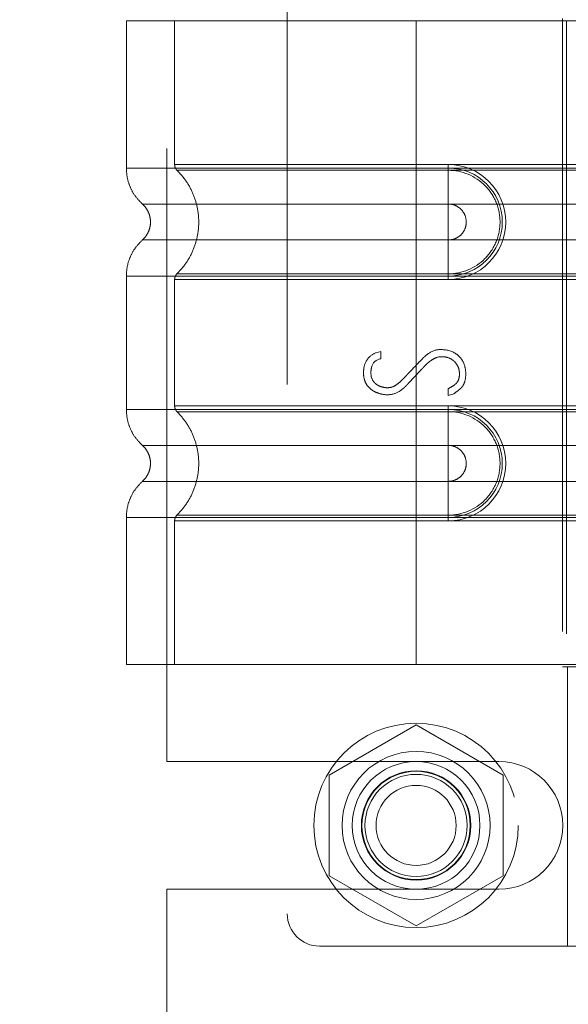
# Model space of a CAD drawing. Header units: inches. Extents: x 0.2 to 10.8, y 0.2 to 8.2.
# Tile 40 of 146: x 1.8995 to 1.989, y 4.2347 to 4.3953. Entities that reach past the tile are written whole.
import ezdxf

# ---------------------------------------------------------------- set-up
doc = ezdxf.new("R2010")
doc.units = ezdxf.units.IN
doc.header["$MEASUREMENT"] = 0
doc.linetypes.add('HIDDEN', pattern=[0.075, 0.05, -0.025])
doc.layers.add('DIMENSIONS', color=140, linetype='Continuous')
doc.styles.add('SLDTEXTSTYLE0', font='TXT', dxfattribs={"width": 0.7})
doc.dimstyles.new('SLDDIMSTYLE1', dxfattribs={"dimtxt": 0.084961, "dimasz": 0.13, "dimexe": 0, "dimexo": 0.0625, "dimgap": 0.02124, "dimtad": 0, "dimtih": 1, "dimtoh": 1, "dimlfac": 15, "dimrnd": 1e-09, "dimzin": 12, "dimdsep": 46, "dimtxsty": 'SLDTEXTSTYLE0', "dimsah": 1, "dimcen": 0.09, "dimadec": 0, "dimazin": 3, "dimtfac": 1, "dimtmove": 0, "dimatfit": 0, "dimfxl": 0, "dimfrac": 2, "dimtolj": 1, "dimtzin": 12, "dimarcsym": 0})

# ---------------------------------------------------------------- blocks, each defined once
blk = doc.blocks.new('_D_7')
at = {"layer": 'DIMENSIONS'}
for p, q in [((0.55067, 4.37012), (0.52214, 4.37012)), ((0.52214, 4.37012), (0.52214, 4.23509)), ((0.87382, 4.37012), (0.90235, 4.37012)), ((0.90235, 4.37012), (0.90235, 4.23509)), ((1.02699, 4.37012), (1.10274, 4.37012)), ((1.10274, 4.37012), (1.10274, 4.12183)), ((0.52214, 4.23509), (0.55067, 4.23509)), ((0.90235, 4.23509), (0.87382, 4.23509)), ((1.9172, 4.12183), (0.97774, 4.12183)), ((1.9172, 3.7679), (0.97774, 3.7679)), ((1.10274, 3.7679), (1.10274, 3.5179))]:
    blk.add_line(p, q, dxfattribs=at)
for points in [[(1.10274, 4.12183), (1.12274, 4.25183), (1.08274, 4.25183)], [(1.10274, 3.7679), (1.08274, 3.6379), (1.12274, 3.6379)]]:
    blk.add_solid(points, dxfattribs=at)
at = {"layer": 'DIMENSIONS', "char_height": 0.083333, "attachment_point": 1, "style": 'SLDTEXTSTYLE0'}
for s, insert in [('5.31', (0.58601, 4.49656)), ('134.8', (0.55067, 4.34251))]:
    blk.add_mtext(s, dxfattribs=dict(at, insert=insert))

msp = doc.modelspace()

# ---------------------------------------------------------------- linework, layer by layer
at = {"color": 7, "linetype": 'HIDDEN', "lineweight": 18}
for p, q in [((1.9431675, 4.4357449), (1.9431675, 4.2493932)), ((1.9234982, 4.2742455), (1.9234982, 4.4108789)), ((1.9641648, 4.3950625), (1.9169207, 4.3950625)), ((1.9169207, 4.3950625), (1.9169207, 4.3710571)), ((1.9247948, 4.3950625), (1.9247948, 4.3716256)), ((1.9641648, 4.3950625), (1.9641648, 4.3710571)), ((1.9886875, 4.3950625), (1.9641648, 4.3950625)), ((1.9641648, 4.3950625), (1.9641648, 4.3710571)), ((1.9641648, 4.3950625), (1.9641648, 4.3716256)), ((1.9641648, 4.3950625), (1.9641648, 4.3716256)), ((1.9880253, 4.3954562), (1.9880253, 4.2896819)), ((1.9886875, 4.3950625), (1.9886875, 4.2900756)), ((1.9909371, 4.3950625), (1.9886875, 4.3950625)), ((1.9886875, 4.3950625), (1.9886875, 4.2900756)), ((1.9641648, 4.3716256), (1.9694142, 4.3716256)), ((2.0612777, 4.3716256), (1.9641648, 4.3716256)), ((1.9641648, 4.3710571), (1.9694142, 4.3710571)), ((2.0612777, 4.3710571), (1.9641648, 4.3710571)), ((1.9641648, 4.3706892), (1.9694142, 4.3706892)), ((2.0612777, 4.3706892), (1.9641648, 4.3706892)), ((1.9694142, 4.3716256), (1.9694142, 4.3706892)), ((1.9694142, 4.3710571), (1.9694142, 4.3651838)), ((1.9641648, 4.3651838), (1.9694142, 4.3651838)), ((2.0612777, 4.3651838), (1.9641648, 4.3651838)), ((1.9694142, 4.3593243), (1.9641648, 4.3593243)), ((1.9641648, 4.3593243), (2.0612777, 4.3593243)), ((1.9694142, 4.3534511), (1.9694142, 4.3593243)), ((1.9169207, 4.3534511), (1.9169207, 4.331687)), ((1.9247948, 4.3528825), (1.9247948, 4.3322556)), ((1.9694142, 4.3538189), (1.9641648, 4.3538189)), ((1.9641648, 4.3538189), (2.0612777, 4.3538189)), ((1.9641648, 4.3534511), (1.9641648, 4.331687)), ((1.9641648, 4.3534511), (1.9641648, 4.331687)), ((1.9694142, 4.3534511), (1.9641648, 4.3534511)), ((1.9641648, 4.3534511), (2.0612777, 4.3534511)), ((1.9641648, 4.3528825), (1.9641648, 4.3322556)), ((1.9641648, 4.3528825), (1.9641648, 4.3322556)), ((1.9694142, 4.3528825), (1.9641648, 4.3528825)), ((1.9641648, 4.3528825), (2.0612777, 4.3528825)), ((1.9694142, 4.3528825), (1.9694142, 4.3538189)), ((1.9576697, 4.3409435), (1.9584127, 4.3411357)), ((1.9584127, 4.3411357), (1.9584127, 4.3399443)), ((1.9694042, 4.3339489), (1.9694042, 4.3350762)), ((1.9703266, 4.3342564), (1.9694042, 4.3339489)), ((1.9641648, 4.3322556), (1.9694142, 4.3322556)), ((2.0612777, 4.3322556), (1.9641648, 4.3322556)), ((1.9641648, 4.331687), (1.9694142, 4.331687)), ((2.0612777, 4.331687), (1.9641648, 4.331687)), ((1.9694142, 4.3322556), (1.9694142, 4.3313192)), ((1.9694142, 4.331687), (1.9694142, 4.3258138)), ((1.9641648, 4.3313192), (1.9694142, 4.3313192)), ((2.0612777, 4.3313192), (1.9641648, 4.3313192)), ((1.9641648, 4.3258138), (1.9694142, 4.3258138)), ((2.0612777, 4.3258138), (1.9641648, 4.3258138)), ((1.9694142, 4.3199542), (1.9641648, 4.3199542)), ((1.9641648, 4.3199542), (2.0612777, 4.3199542)), ((1.9694142, 4.314081), (1.9694142, 4.3199542)), ((1.9169207, 4.314081), (1.9169207, 4.2900756)), ((1.9694142, 4.3144488), (1.9641648, 4.3144488)), ((1.9641648, 4.3144488), (2.0612777, 4.3144488)), ((1.9641648, 4.314081), (1.9641648, 4.2900756)), ((1.9694142, 4.314081), (1.9641648, 4.314081)), ((1.9641648, 4.314081), (1.9641648, 4.2900756)), ((1.9641648, 4.314081), (2.0612777, 4.314081)), ((1.9694142, 4.3135124), (1.9694142, 4.3144488)), ((1.9247948, 4.3135124), (1.9247948, 4.2900756)), ((1.9641648, 4.3135124), (1.9641648, 4.2900756)), ((1.9641648, 4.3135124), (1.9641648, 4.2900756)), ((1.9694142, 4.3135124), (1.9641648, 4.3135124)), ((1.9641648, 4.3135124), (2.0612777, 4.3135124)), ((1.9641648, 4.2900756), (1.9169207, 4.2900756)), ((1.9886875, 4.2900756), (1.9641648, 4.2900756)), ((1.9909371, 4.2900756), (1.9886875, 4.2900756)), ((1.9880253, 4.2896819), (2.0035349, 4.2896819)), ((1.9888368, 4.2896819), (1.9888368, 4.2441438)), ((1.9641648, 4.2802256), (1.9499648, 4.2720272)), ((1.9783648, 4.2720272), (1.9641648, 4.2802256)), ((1.9234982, 4.2742455), (1.9776648, 4.2742455)), ((1.9499648, 4.2720272), (1.9499648, 4.2556305)), ((1.9783648, 4.2556305), (1.9783648, 4.2720272)), ((1.9499648, 4.2556305), (1.9641648, 4.2474321)), ((1.9641648, 4.2474321), (1.9783648, 4.2556305)), ((1.9234982, 4.1876205), (1.9234982, 4.2534122)), ((1.9234982, 4.2534122), (1.9776648, 4.2534122)), ((1.9484168, 4.2441438), (2.0035349, 4.2441438))]:
    msp.add_line(p, q, dxfattribs=at)
for radius in [0.0166667, 0.0120735, 0.0104167, 0.0089239, 0.0088333, 0.0083333, 0.00653]:
    msp.add_circle((1.9641648, 4.2638289), radius, dxfattribs=at)
for centre, radius, start, end in [((1.9694142, 4.3622541), 0.0093716, 270, 90), ((1.9694142, 4.3622541), 0.008803, 270, 90), ((1.9694142, 4.322884), 0.0093716, 270, 90), ((1.9694142, 4.322884), 0.008803, 270, 90), ((1.9776648, 4.2638289), 0.0104167, 270, 90), ((1.9484168, 4.2493932), 0.0052493, 180, 270)]:
    msp.add_arc(centre, radius, start, end, dxfattribs=at)
for points, knots in [([(1.9169206, 4.3710571), (1.9169543, 4.3705073), (1.9170223, 4.3693954), (1.9175679, 4.3677994), (1.9184021, 4.3663341), (1.9191897, 4.3655472), (1.9195791, 4.3651582)], [0, 0, 0, 0, 0.24733805, 0.50013361, 0.7528697, 1, 1, 1, 1]), ([(1.9641648, 4.3710571), (1.9610727, 4.3710571), (1.9579807, 4.3710571), (1.9519153, 4.3710571), (1.9489421, 4.3710571), (1.9432286, 4.3710571), (1.9404884, 4.3710571), (1.9353464, 4.3710571), (1.9329447, 4.3710571), (1.9285718, 4.3710571), (1.9266007, 4.3710571), (1.9231649, 4.3710571), (1.9217003, 4.3710571), (1.9193337, 4.3710571), (1.9184318, 4.3710571), (1.9172253, 4.3710571), (1.9169207, 4.3710571), (1.9169207, 4.3710571), (1.9172253, 4.3710571), (1.9184318, 4.3710571), (1.9193337, 4.3710571), (1.9217003, 4.3710571), (1.9231649, 4.3710571), (1.9266007, 4.3710571), (1.9285718, 4.3710571), (1.9329447, 4.3710571), (1.9353464, 4.3710571), (1.9404884, 4.3710571), (1.9432286, 4.3710571), (1.9489421, 4.3710571), (1.9519153, 4.3710571), (1.9579807, 4.3710571), (1.9610727, 4.3710571), (1.9641648, 4.3710571)], [0, 0, 0, 0, 0.0625, 0.0625, 0.125, 0.125, 0.1875, 0.1875, 0.25, 0.25, 0.3125, 0.3125, 0.375, 0.375, 0.4375, 0.4375, 0.5, 0.5, 0.5625, 0.5625, 0.625, 0.625, 0.6875, 0.6875, 0.75, 0.75, 0.8125, 0.8125, 0.875, 0.875, 0.9375, 0.9375, 1, 1, 1, 1]), ([(1.9641648, 4.3716256), (1.9581503, 4.3716256), (1.9478538, 4.3716256), (1.9351157, 4.3716256), (1.9268443, 4.3716256), (1.9237699, 4.3716256), (1.9268443, 4.3716256), (1.9351157, 4.3716256), (1.9478538, 4.3716256), (1.9581503, 4.3716256), (1.9641648, 4.3716256)], [4.71239975, 4.71239975, 4.71239975, 4.71239975, 5.17054869, 5.49779793, 5.89049701, 6.2831961, 6.67589519, 7.06859428, 7.39584352, 7.85399245, 7.85399245, 7.85399245, 7.85399245]), ([(1.9247948, 4.3716317), (1.9247991, 4.3715446), (1.9248077, 4.3713685), (1.9248908, 4.3711153), (1.9250132, 4.3708786), (1.9251328, 4.3707491), (1.925192, 4.370685)], [0, 0, 0, 0, 0.247524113, 0.500000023, 0.752475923, 1, 1, 1, 1]), ([(1.9251069, 4.3707678), (1.925647, 4.3701856), (1.926727, 4.3690215), (1.9278486, 4.3669022), (1.9285643, 4.3646292), (1.9288103, 4.3622541), (1.9285643, 4.3598789), (1.9278486, 4.3576059), (1.926727, 4.3554867), (1.925647, 4.3543225), (1.9251069, 4.3537403)], [0, 0, 0, 0, 0.12508578, 0.25012635, 0.37515545, 0.5, 0.62484455, 0.74987365, 0.87491422, 1, 1, 1, 1]), ([(1.9641648, 4.3706892), (1.9590618, 4.3706893), (1.9539634, 4.3706893), (1.9445354, 4.3706893), (1.9402108, 4.3706893), (1.9329987, 4.3706894), (1.9301072, 4.3706894), (1.9262038, 4.3706894), (1.925188, 4.3706895), (1.9251891, 4.3706895), (1.9262026, 4.3706895), (1.930108, 4.3706896), (1.9329975, 4.3706896), (1.9402109, 4.3706896), (1.944535, 4.3706897), (1.9539633, 4.3706897), (1.959061, 4.3706897), (1.9641648, 4.3706897)], [0, 0, 0, 0, 0.125, 0.125, 0.25, 0.25, 0.375, 0.375, 0.5, 0.5, 0.625, 0.625, 0.75, 0.75, 0.875, 0.875, 1, 1, 1, 1]), ([(1.9641648, 4.3710571), (1.9641648, 4.3699523), (1.9641648, 4.368848), (1.9641648, 4.3668312), (1.9641648, 4.3659197), (1.9641648, 4.3651838)], [0, 0, 0, 0, 0.5, 0.5, 1, 1, 1, 1]), ([(1.9641648, 4.3710571), (1.9641648, 4.3699855), (1.9641648, 4.3677386), (1.9641648, 4.3658945), (1.9641648, 4.3651832)], [0.052118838, 0.052118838, 0.052118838, 0.052118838, 0.500001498, 0.948006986, 0.948006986, 0.948006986, 0.948006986]), ([(1.9641648, 4.3538189), (1.9641648, 4.3560041), (1.9641648, 4.3622541), (1.9641648, 4.368504), (1.9641648, 4.3706892)], [0.027131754, 0.027131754, 0.027131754, 0.027131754, 0.5, 0.972868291, 0.972868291, 0.972868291, 0.972868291]), ([(1.9694142, 4.3706892), (1.9716314, 4.3707114), (1.9749095, 4.3693118), (1.97741, 4.3655658), (1.978069, 4.3622541), (1.97741, 4.3589424), (1.9749095, 4.3551963), (1.9716314, 4.3537967), (1.9694142, 4.3538189)], [6.28318531, 6.28318531, 6.28318531, 6.28318531, 7.06858347, 7.46128255, 7.85398163, 8.24668072, 8.6393798, 9.42477796, 9.42477796, 9.42477796, 9.42477796]), ([(1.9195213, 4.3652095), (1.9197187, 4.3650128), (1.9201139, 4.364619), (1.9205286, 4.3638845), (1.9207958, 4.3630896), (1.9208888, 4.3622541), (1.9207958, 4.3614185), (1.9205286, 4.3606237), (1.9201139, 4.3598892), (1.9197187, 4.3594954), (1.9195213, 4.3592987)], [0, 0, 0, 0, 0.12483242, 0.24993914, 0.37510573, 0.5, 0.62489427, 0.75006086, 0.87516758, 1, 1, 1, 1]), ([(1.9641648, 4.3651832), (1.9575485, 4.3651832), (1.9460186, 4.3651832), (1.9315204, 4.3651832), (1.9219303, 4.3651832), (1.9183611, 4.3651832), (1.9219303, 4.3651832), (1.9315204, 4.3651832), (1.9460186, 4.3651832), (1.9575485, 4.3651832), (1.9641648, 4.3651832)], [4.71241411, 4.71241411, 4.71241411, 4.71241411, 5.15721613, 5.48839216, 5.88580339, 6.28321463, 6.68062587, 7.0780371, 7.40921314, 7.85401516, 7.85401516, 7.85401516, 7.85401516]), ([(1.9694142, 4.3651838), (1.9697977, 4.3651838), (1.9701811, 4.3651076), (1.9708897, 4.3648141), (1.9712147, 4.3645969), (1.971757, 4.3640546), (1.9719742, 4.3637296), (1.9722677, 4.3630209), (1.972344, 4.3626376), (1.972344, 4.3618706), (1.9722677, 4.3614872), (1.9719742, 4.3607786), (1.971757, 4.3604536), (1.9712147, 4.3599112), (1.9708897, 4.3596941), (1.9701811, 4.3594005), (1.9697977, 4.3593243), (1.9694142, 4.3593243)], [0, 0, 0, 0, 0.125, 0.125, 0.25, 0.25, 0.375, 0.375, 0.5, 0.5, 0.625, 0.625, 0.75, 0.75, 0.875, 0.875, 1, 1, 1, 1]), ([(1.9195791, 4.3593499), (1.9191897, 4.3589609), (1.9184021, 4.3581741), (1.9175679, 4.3567087), (1.9170223, 4.3551127), (1.9169543, 4.3540009), (1.9169206, 4.353451)], [0, 0, 0, 0, 0.247130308, 0.499866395, 0.752661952, 1, 1, 1, 1]), ([(1.9641648, 4.359325), (1.9575485, 4.359325), (1.9460186, 4.359325), (1.9315204, 4.359325), (1.9219303, 4.359325), (1.9183611, 4.359325), (1.9219303, 4.359325), (1.9315204, 4.359325), (1.9460186, 4.359325), (1.9575485, 4.359325), (1.9641648, 4.359325)], [4.71236405, 4.71236405, 4.71236405, 4.71236405, 5.15716608, 5.48834211, 5.88575335, 6.2831646, 6.68057584, 7.07798708, 7.40916311, 7.85396503, 7.85396503, 7.85396503, 7.85396503]), ([(1.9641648, 4.3534511), (1.9641648, 4.3545559), (1.9641648, 4.3556602), (1.9641648, 4.3576769), (1.9641648, 4.3585884), (1.9641648, 4.3593243)], [0, 0, 0, 0, 0.5, 0.5, 1, 1, 1, 1]), ([(1.9641648, 4.353451), (1.9641648, 4.3545227), (1.9641648, 4.3567695), (1.9641649, 4.3586136), (1.9641649, 4.359325)], [0.052118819, 0.052118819, 0.052118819, 0.052118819, 0.500001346, 0.948007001, 0.948007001, 0.948007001, 0.948007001]), ([(1.9641648, 4.3534511), (1.9610727, 4.3534511), (1.9579807, 4.3534511), (1.9519153, 4.3534511), (1.9489421, 4.3534511), (1.9432286, 4.3534511), (1.9404884, 4.3534511), (1.9353464, 4.3534511), (1.9329447, 4.3534511), (1.9285718, 4.3534511), (1.9266007, 4.3534511), (1.9231649, 4.3534511), (1.9217003, 4.3534511), (1.9193337, 4.3534511), (1.9184318, 4.3534511), (1.9172253, 4.3534511), (1.9169207, 4.3534511), (1.9169207, 4.3534511), (1.9172253, 4.3534511), (1.9184318, 4.3534511), (1.9193337, 4.3534511), (1.9217003, 4.3534511), (1.9231649, 4.3534511), (1.9266007, 4.3534511), (1.9285718, 4.3534511), (1.9329447, 4.3534511), (1.9353464, 4.3534511), (1.9404884, 4.3534511), (1.9432286, 4.3534511), (1.9489421, 4.3534511), (1.9519153, 4.3534511), (1.9579807, 4.3534511), (1.9610727, 4.3534511), (1.9641648, 4.3534511)], [0, 0, 0, 0, 0.0625, 0.0625, 0.125, 0.125, 0.1875, 0.1875, 0.25, 0.25, 0.3125, 0.3125, 0.375, 0.375, 0.4375, 0.4375, 0.5, 0.5, 0.5625, 0.5625, 0.625, 0.625, 0.6875, 0.6875, 0.75, 0.75, 0.8125, 0.8125, 0.875, 0.875, 0.9375, 0.9375, 1, 1, 1, 1]), ([(1.9641648, 4.3528825), (1.9581503, 4.3528825), (1.9478538, 4.3528825), (1.9351157, 4.3528825), (1.9268443, 4.3528825), (1.9237699, 4.3528825), (1.9268443, 4.3528825), (1.9351157, 4.3528825), (1.9478538, 4.3528825), (1.9581503, 4.3528825), (1.9641648, 4.3528825)], [4.71239001, 4.71239001, 4.71239001, 4.71239001, 5.17053895, 5.49778819, 5.89048727, 6.28318636, 6.67588545, 7.06858454, 7.39583378, 7.85398272, 7.85398272, 7.85398272, 7.85398272]), ([(1.925192, 4.3538232), (1.9251328, 4.3537591), (1.9250132, 4.3536295), (1.9248908, 4.3533928), (1.9248077, 4.3531396), (1.9247991, 4.3529636), (1.9247948, 4.3528764)], [0, 0, 0, 0, 0.24752409, 0.49999999, 0.7524759, 1, 1, 1, 1]), ([(1.9641648, 4.3538184), (1.959061, 4.3538184), (1.9539633, 4.3538184), (1.944535, 4.3538185), (1.9402109, 4.3538185), (1.9329975, 4.3538185), (1.930108, 4.3538186), (1.9262026, 4.3538186), (1.9251891, 4.3538186), (1.925188, 4.3538187), (1.9262038, 4.3538187), (1.9301072, 4.3538187), (1.9329987, 4.3538188), (1.9402108, 4.3538188), (1.9445354, 4.3538188), (1.9539634, 4.3538189), (1.9590618, 4.3538189), (1.9641648, 4.3538189)], [0, 0, 0, 0, 0.125, 0.125, 0.25, 0.25, 0.375, 0.375, 0.5, 0.5, 0.625, 0.625, 0.75, 0.75, 0.875, 0.875, 1, 1, 1, 1]), ([(1.9584127, 4.3399443), (1.9576644, 4.3398196), (1.9570533, 4.3392994), (1.9568106, 4.3381813), (1.9567732, 4.3372471), (1.9569808, 4.3364808), (1.9575758, 4.3358468), (1.95802, 4.3355576), (1.958651, 4.3353107), (1.9595595, 4.3351715), (1.9604392, 4.3353501), (1.9612564, 4.3359123), (1.9617691, 4.3363595), (1.9622888, 4.3369039), (1.9624818, 4.3371146), (1.9629746, 4.337637), (1.9635985, 4.3382968), (1.9644034, 4.3391285), (1.9650062, 4.3397917), (1.9656829, 4.3404382), (1.9666453, 4.3411708), (1.9674589, 4.3414559), (1.9681103, 4.3414559)], [0, 0, 0, 0, 0.125, 0.15625, 0.1875, 0.25, 0.28125, 0.3125, 0.375, 0.4375, 0.5, 0.53125, 0.5625, 0.578125, 0.59375, 0.625, 0.6875, 0.75, 0.8125, 0.84375, 0.875, 1, 1, 1, 1]), ([(1.9681103, 4.3414559), (1.9691141, 4.3414559), (1.970377, 4.3411228), (1.971623, 4.3399392), (1.9721546, 4.338822), (1.9723278, 4.3373622), (1.9721356, 4.336204), (1.9718407, 4.3356049), (1.9715876, 4.3352615), (1.9714604, 4.3351358), (1.9710699, 4.3347953), (1.9706058, 4.3344544), (1.9703266, 4.3342564)], [0, 0, 0, 0, 0.25, 0.375, 0.5, 0.625, 0.75, 0.8125, 0.84375, 0.875, 0.9375, 1, 1, 1, 1]), ([(1.9694042, 4.3350762), (1.9698037, 4.3352882), (1.9702839, 4.3355807), (1.9705698, 4.3357824), (1.9709587, 4.3361954), (1.9712356, 4.3368352), (1.9712553, 4.3378711), (1.9710155, 4.338743), (1.9702479, 4.3397745), (1.9692366, 4.3402637), (1.9678387, 4.3403713), (1.9668122, 4.339842), (1.966196, 4.3393745), (1.9658136, 4.3390284), (1.9654741, 4.338678), (1.965298, 4.338491), (1.9649144, 4.3380867), (1.9644088, 4.3375485), (1.9637819, 4.3368798), (1.963277, 4.3363393), (1.9628965, 4.3359351), (1.9627194, 4.3357442), (1.9623745, 4.3353869), (1.9620041, 4.3350525), (1.961079, 4.3343398), (1.9596971, 4.3339556), (1.9583221, 4.3341999), (1.9574031, 4.3345669), (1.9568574, 4.3348912), (1.9561361, 4.3355984), (1.955746, 4.3363853), (1.9555622, 4.3373479), (1.9556348, 4.3387615), (1.9561655, 4.340057), (1.957087, 4.3407169), (1.9576697, 4.3409435)], [0, 0, 0, 0, 0.03125, 0.046875, 0.0625, 0.09375, 0.125, 0.15625, 0.1875, 0.25, 0.3125, 0.34375, 0.359375, 0.375, 0.3828125, 0.390625, 0.40625, 0.4375, 0.46875, 0.5, 0.515625, 0.5234375, 0.53125, 0.546875, 0.5625, 0.625, 0.6875, 0.71875, 0.75, 0.78125, 0.8125, 0.84375, 0.875, 0.9375, 1, 1, 1, 1]), ([(1.9169206, 4.331687), (1.9169543, 4.3311372), (1.9170223, 4.3300254), (1.9175679, 4.3284294), (1.9184021, 4.326964), (1.9191897, 4.3261771), (1.9195791, 4.3257881)], [0, 0, 0, 0, 0.24733805, 0.50013361, 0.7528697, 1, 1, 1, 1]), ([(1.9641648, 4.331687), (1.9610727, 4.331687), (1.9579807, 4.331687), (1.9519153, 4.331687), (1.9489421, 4.331687), (1.9432286, 4.331687), (1.9404884, 4.331687), (1.9353464, 4.331687), (1.9329447, 4.331687), (1.9285718, 4.331687), (1.9266007, 4.331687), (1.9231649, 4.331687), (1.9217003, 4.331687), (1.9193337, 4.331687), (1.9184318, 4.331687), (1.9172253, 4.331687), (1.9169207, 4.331687), (1.9169207, 4.331687), (1.9172253, 4.331687), (1.9184318, 4.331687), (1.9193337, 4.331687), (1.9217003, 4.331687), (1.9231649, 4.331687), (1.9266007, 4.331687), (1.9285718, 4.331687), (1.9329447, 4.331687), (1.9353464, 4.331687), (1.9404884, 4.331687), (1.9432286, 4.331687), (1.9489421, 4.331687), (1.9519153, 4.331687), (1.9579807, 4.331687), (1.9610727, 4.331687), (1.9641648, 4.331687)], [0, 0, 0, 0, 0.0625, 0.0625, 0.125, 0.125, 0.1875, 0.1875, 0.25, 0.25, 0.3125, 0.3125, 0.375, 0.375, 0.4375, 0.4375, 0.5, 0.5, 0.5625, 0.5625, 0.625, 0.625, 0.6875, 0.6875, 0.75, 0.75, 0.8125, 0.8125, 0.875, 0.875, 0.9375, 0.9375, 1, 1, 1, 1]), ([(1.9641648, 4.3322556), (1.9583623, 4.3322556), (1.9482492, 4.3322556), (1.9355012, 4.3322556), (1.9270175, 4.3322556), (1.9237592, 4.3322556), (1.9267244, 4.3322556), (1.9349739, 4.3322556), (1.9477561, 4.3322556), (1.9581142, 4.3322556), (1.9641648, 4.3322556)], [4.71239469, 4.71239469, 4.71239469, 4.71239469, 5.154448, 5.48366074, 5.87871603, 6.27377131, 6.6688266, 7.06388188, 7.39309462, 7.85399245, 7.85399245, 7.85399245, 7.85399245]), ([(1.9247948, 4.3322617), (1.9247991, 4.3321745), (1.9248077, 4.3319984), (1.9248908, 4.3317452), (1.9250133, 4.3315085), (1.9251328, 4.331379), (1.925192, 4.3313149)], [0, 0, 0, 0, 0.24752414, 0.50000006, 0.75247595, 1, 1, 1, 1]), ([(1.9641648, 4.331687), (1.9641648, 4.3305822), (1.9641648, 4.3294779), (1.9641648, 4.3274611), (1.9641648, 4.3265497), (1.9641648, 4.3258138)], [0, 0, 0, 0, 0.5, 0.5, 1, 1, 1, 1]), ([(1.9641648, 4.331687), (1.9641648, 4.3306154), (1.9641648, 4.3283685), (1.9641648, 4.3265244), (1.9641648, 4.3258131)], [0.052118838, 0.052118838, 0.052118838, 0.052118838, 0.500001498, 0.948006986, 0.948006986, 0.948006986, 0.948006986]), ([(1.9251069, 4.3313978), (1.9256436, 4.3308134), (1.9267174, 4.3296442), (1.9278402, 4.3275271), (1.9285615, 4.3252568), (1.9288116, 4.322884), (1.9285615, 4.3205112), (1.9278402, 4.3182409), (1.9267174, 4.3161238), (1.9256436, 4.3149546), (1.9251069, 4.3143702)], [0, 0, 0, 0, 0.125054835, 0.250208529, 0.375263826, 0.5, 0.624736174, 0.749791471, 0.874945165, 1, 1, 1, 1]), ([(1.9641648, 4.3313191), (1.9625408, 4.3313191), (1.9608142, 4.3313191), (1.9571675, 4.3313191), (1.9552469, 4.3313191), (1.9512556, 4.3313191), (1.9491845, 4.3313191), (1.9449855, 4.3313191), (1.9428573, 4.3313191), (1.9386998, 4.3313191), (1.9366709, 4.3313191), (1.9329261, 4.3313191), (1.9312119, 4.3313191), (1.9283347, 4.3313191), (1.9271742, 4.3313191), (1.9255998, 4.3313191), (1.9251877, 4.3313191), (1.9251877, 4.3313191), (1.9255998, 4.3313191), (1.9271742, 4.3313191), (1.9283347, 4.3313191), (1.9312119, 4.3313191), (1.9329261, 4.3313191), (1.9366709, 4.3313191), (1.9386998, 4.3313191), (1.9428573, 4.3313191), (1.9449855, 4.3313191), (1.9491845, 4.3313191), (1.9512556, 4.3313191), (1.9552469, 4.3313191), (1.9571675, 4.3313191), (1.9608142, 4.3313191), (1.9625408, 4.3313191), (1.9641648, 4.3313191)], [0, 0, 0, 0, 0.0625, 0.0625, 0.125, 0.125, 0.1875, 0.1875, 0.25, 0.25, 0.3125, 0.3125, 0.375, 0.375, 0.4375, 0.4375, 0.5, 0.5, 0.5625, 0.5625, 0.625, 0.625, 0.6875, 0.6875, 0.75, 0.75, 0.8125, 0.8125, 0.875, 0.875, 0.9375, 0.9375, 1, 1, 1, 1]), ([(1.9694142, 4.3313192), (1.9716314, 4.3313413), (1.9749095, 4.3299417), (1.97741, 4.3261957), (1.978069, 4.322884), (1.97741, 4.3195723), (1.9749095, 4.3158263), (1.9716314, 4.3144266), (1.9694142, 4.3144488)], [6.28318531, 6.28318531, 6.28318531, 6.28318531, 7.06858347, 7.46128255, 7.85398163, 8.24668072, 8.6393798, 9.42477796, 9.42477796, 9.42477796, 9.42477796]), ([(1.9195213, 4.3258394), (1.9197187, 4.3256427), (1.9201139, 4.3252489), (1.9205286, 4.3245144), (1.9207958, 4.3237195), (1.9208888, 4.322884), (1.9207958, 4.3220485), (1.9205286, 4.3212536), (1.9201139, 4.3205191), (1.9197187, 4.3201253), (1.9195213, 4.3199286)], [0, 0, 0, 0, 0.12483242, 0.24993914, 0.37510573, 0.5, 0.62489427, 0.75006086, 0.87516758, 1, 1, 1, 1]), ([(1.9641648, 4.3258131), (1.9575485, 4.3258131), (1.9460186, 4.3258131), (1.9315204, 4.3258131), (1.9219303, 4.3258131), (1.9183611, 4.3258131), (1.9219303, 4.3258131), (1.9315204, 4.3258131), (1.9460186, 4.3258131), (1.9575485, 4.3258131), (1.9641648, 4.3258131)], [4.71241411, 4.71241411, 4.71241411, 4.71241411, 5.15721613, 5.48839216, 5.88580339, 6.28321463, 6.68062587, 7.0780371, 7.40921314, 7.85401516, 7.85401516, 7.85401516, 7.85401516]), ([(1.9694142, 4.3258138), (1.9697977, 4.3258138), (1.9701811, 4.3257375), (1.9708897, 4.325444), (1.9712147, 4.3252268), (1.971757, 4.3246845), (1.9719742, 4.3243595), (1.9722677, 4.3236509), (1.972344, 4.3232675), (1.972344, 4.3225005), (1.9722677, 4.3221171), (1.9719742, 4.3214085), (1.971757, 4.3210835), (1.9712147, 4.3205411), (1.9708897, 4.320324), (1.9701811, 4.3200305), (1.9697977, 4.3199542), (1.9694142, 4.3199542)], [0, 0, 0, 0, 0.125, 0.125, 0.25, 0.25, 0.375, 0.375, 0.5, 0.5, 0.625, 0.625, 0.75, 0.75, 0.875, 0.875, 1, 1, 1, 1]), ([(1.9195791, 4.3199799), (1.9191897, 4.3195908), (1.9184021, 4.318804), (1.9175679, 4.3173386), (1.9170223, 4.3157426), (1.9169543, 4.3146308), (1.9169206, 4.314081)], [0, 0, 0, 0, 0.247130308, 0.499866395, 0.752661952, 1, 1, 1, 1]), ([(1.9641648, 4.3199549), (1.9575485, 4.3199549), (1.9460186, 4.3199549), (1.9315204, 4.3199549), (1.9219303, 4.3199549), (1.9183611, 4.3199549), (1.9219303, 4.3199549), (1.9315204, 4.3199549), (1.9460186, 4.3199549), (1.9575485, 4.3199549), (1.9641648, 4.3199549)], [4.71236405, 4.71236405, 4.71236405, 4.71236405, 5.15716608, 5.48834211, 5.88575335, 6.2831646, 6.68057584, 7.07798708, 7.40916311, 7.85396514, 7.85396514, 7.85396514, 7.85396514]), ([(1.9641648, 4.314081), (1.9641648, 4.3151858), (1.9641648, 4.3162901), (1.9641648, 4.3183069), (1.9641648, 4.3192183), (1.9641648, 4.3199542)], [0, 0, 0, 0, 0.5, 0.5, 1, 1, 1, 1]), ([(1.9641648, 4.314081), (1.9641648, 4.3151526), (1.9641648, 4.3173994), (1.9641649, 4.3192435), (1.9641649, 4.3199549)], [0.052118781, 0.052118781, 0.052118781, 0.052118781, 0.500001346, 0.948006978, 0.948006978, 0.948006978, 0.948006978]), ([(1.9641648, 4.314081), (1.9610727, 4.314081), (1.9579807, 4.314081), (1.9519153, 4.314081), (1.9489421, 4.314081), (1.9432286, 4.314081), (1.9404884, 4.314081), (1.9353464, 4.314081), (1.9329447, 4.314081), (1.9285718, 4.314081), (1.9266007, 4.314081), (1.9231649, 4.314081), (1.9217003, 4.314081), (1.9193337, 4.314081), (1.9184318, 4.314081), (1.9172253, 4.314081), (1.9169207, 4.314081), (1.9169207, 4.314081), (1.9172253, 4.314081), (1.9184318, 4.314081), (1.9193337, 4.314081), (1.9217003, 4.314081), (1.9231649, 4.314081), (1.9266007, 4.314081), (1.9285718, 4.314081), (1.9329447, 4.314081), (1.9353464, 4.314081), (1.9404884, 4.314081), (1.9432286, 4.314081), (1.9489421, 4.314081), (1.9519153, 4.314081), (1.9579807, 4.314081), (1.9610727, 4.314081), (1.9641648, 4.314081)], [0, 0, 0, 0, 0.0625, 0.0625, 0.125, 0.125, 0.1875, 0.1875, 0.25, 0.25, 0.3125, 0.3125, 0.375, 0.375, 0.4375, 0.4375, 0.5, 0.5, 0.5625, 0.5625, 0.625, 0.625, 0.6875, 0.6875, 0.75, 0.75, 0.8125, 0.8125, 0.875, 0.875, 0.9375, 0.9375, 1, 1, 1, 1]), ([(1.925192, 4.3144531), (1.9251328, 4.314389), (1.9250133, 4.3142595), (1.9248908, 4.3140227), (1.9248077, 4.3137696), (1.9247991, 4.3135935), (1.9247948, 4.3135063)], [0, 0, 0, 0, 0.24752406, 0.49999996, 0.75247587, 1, 1, 1, 1]), ([(1.9641648, 4.3144488), (1.9625408, 4.3144488), (1.9608142, 4.3144488), (1.9571675, 4.3144488), (1.9552469, 4.3144488), (1.9512556, 4.3144488), (1.9491845, 4.3144488), (1.9449855, 4.3144488), (1.9428573, 4.3144488), (1.9386998, 4.3144488), (1.9366709, 4.3144488), (1.9329261, 4.3144488), (1.9312119, 4.3144488), (1.9283347, 4.3144488), (1.9271742, 4.3144488), (1.9255998, 4.3144488), (1.9251877, 4.3144488), (1.9251877, 4.3144488), (1.9255998, 4.3144488), (1.9271742, 4.3144488), (1.9283347, 4.3144488), (1.9312119, 4.3144488), (1.9329261, 4.3144488), (1.9366709, 4.3144488), (1.9386998, 4.3144488), (1.9428573, 4.3144488), (1.9449855, 4.3144488), (1.9491845, 4.3144488), (1.9512556, 4.3144488), (1.9552469, 4.3144488), (1.9571675, 4.3144488), (1.9608142, 4.3144488), (1.9625408, 4.3144488), (1.9641648, 4.3144488)], [0, 0, 0, 0, 0.0625, 0.0625, 0.125, 0.125, 0.1875, 0.1875, 0.25, 0.25, 0.3125, 0.3125, 0.375, 0.375, 0.4375, 0.4375, 0.5, 0.5, 0.5625, 0.5625, 0.625, 0.625, 0.6875, 0.6875, 0.75, 0.75, 0.8125, 0.8125, 0.875, 0.875, 0.9375, 0.9375, 1, 1, 1, 1]), ([(1.9641648, 4.3135124), (1.9581142, 4.3135124), (1.9477561, 4.3135124), (1.9349739, 4.3135124), (1.9267244, 4.3135124), (1.9237592, 4.3135124), (1.9270175, 4.3135124), (1.9355012, 4.3135124), (1.9482492, 4.3135124), (1.9583623, 4.3135124), (1.9641648, 4.3135124)], [4.71239001, 4.71239001, 4.71239001, 4.71239001, 5.17328784, 5.50250058, 5.89755587, 6.29261115, 6.68766644, 7.08272172, 7.41193446, 7.85398778, 7.85398778, 7.85398778, 7.85398778])]:
    msp.add_open_spline(points, degree=3, knots=knots, dxfattribs=at)
for points in [[(1.9641648, 4.3716256), (1.9641648, 4.3712781), (1.9641648, 4.3709327), (1.9641648, 4.3706892)], [(1.9641648, 4.3716256), (1.9641648, 4.3712862), (1.9641648, 4.3709237), (1.9641648, 4.3706892)], [(1.9641648, 4.3538189), (1.9641648, 4.3560129), (1.9641648, 4.3622541), (1.9641648, 4.3684953), (1.9641648, 4.3706892)], [(1.9694142, 4.3622541), (1.9694142, 4.3638212), (1.9694142, 4.3669487), (1.9694142, 4.369592), (1.9694142, 4.3706892)], [(1.9641648, 4.3622541), (1.9641648, 4.3633528), (1.9641648, 4.3644516), (1.9641648, 4.3651838)], [(1.9641648, 4.3622541), (1.9641648, 4.3633529), (1.9641648, 4.3644518), (1.9641648, 4.3651833)], [(1.9694142, 4.3622541), (1.9694142, 4.3633528), (1.9694142, 4.3644516), (1.9694142, 4.3651838)], [(1.9641648, 4.3593243), (1.9641648, 4.3600566), (1.9641648, 4.3611553), (1.9641648, 4.3622541)], [(1.9641648, 4.3593248), (1.9641648, 4.3600564), (1.9641648, 4.3611552), (1.9641648, 4.3622541)], [(1.9694142, 4.3593243), (1.9694142, 4.3600566), (1.9694142, 4.3611553), (1.9694142, 4.3622541)], [(1.9694142, 4.3538189), (1.9694142, 4.3549161), (1.9694142, 4.3575595), (1.9694142, 4.360687), (1.9694142, 4.3622541)], [(1.9641648, 4.3528825), (1.9641648, 4.3532219), (1.9641648, 4.3535844), (1.9641648, 4.353819)], [(1.9641648, 4.3528825), (1.9641648, 4.3532301), (1.9641648, 4.3535754), (1.9641648, 4.3538189)], [(1.9641648, 4.3322556), (1.9641648, 4.331908), (1.9641648, 4.3315627), (1.9641648, 4.3313192)], [(1.9641648, 4.3322556), (1.9641648, 4.3319161), (1.9641648, 4.3315537), (1.9641648, 4.3313191)], [(1.9641648, 4.3313192), (1.9641648, 4.3291252), (1.9641648, 4.322884), (1.9641648, 4.3166428), (1.9641648, 4.3144488)], [(1.9641648, 4.3313191), (1.9641648, 4.3291246), (1.9641648, 4.322884), (1.9641648, 4.3166434), (1.9641648, 4.3144488)], [(1.9694142, 4.322884), (1.9694142, 4.3244511), (1.9694142, 4.3275786), (1.9694142, 4.3302219), (1.9694142, 4.3313192)], [(1.9641648, 4.3258138), (1.9641648, 4.3250815), (1.9641648, 4.3239827), (1.9641648, 4.322884)], [(1.9641648, 4.3258132), (1.9641648, 4.3250817), (1.9641648, 4.3239829), (1.9641648, 4.322884)], [(1.9694142, 4.322884), (1.9694142, 4.3239827), (1.9694142, 4.3250815), (1.9694142, 4.3258138)], [(1.9641648, 4.322884), (1.9641648, 4.3217851), (1.9641648, 4.3206863), (1.9641648, 4.3199548)], [(1.9641648, 4.322884), (1.9641648, 4.3217852), (1.9641648, 4.3206865), (1.9641648, 4.3199542)], [(1.9694142, 4.3199542), (1.9694142, 4.3206865), (1.9694142, 4.3217852), (1.9694142, 4.322884)], [(1.9694142, 4.3144488), (1.9694142, 4.3155461), (1.9694142, 4.3181894), (1.9694142, 4.3213169), (1.9694142, 4.322884)], [(1.9641648, 4.3135124), (1.9641648, 4.3138521), (1.9641648, 4.3142148), (1.9641648, 4.3144494)], [(1.9641648, 4.3135124), (1.9641648, 4.31386), (1.9641648, 4.3142053), (1.9641648, 4.3144488)]]:
    msp.add_open_spline(points, degree=3, dxfattribs=at)

# ---------------------------------------------------------------- dimensions: what is measured, and where the dimension line sits
at = {"layer": 'DIMENSIONS'}
dim = msp.add_linear_dim(base=(1.102739, 4.1218289), p1=(1.9671982, 3.7678955), p2=(1.9671982, 4.1218289), angle=90, dimstyle='SLDDIMSTYLE1', dxfattribs=at)
dim.commit()
dim.dimension.update_dxf_attribs({"geometry": '_D_7', "text_midpoint": (1.102739, 4.3701175), "dimtype": 160})

doc.saveas('drawing.dxf')
